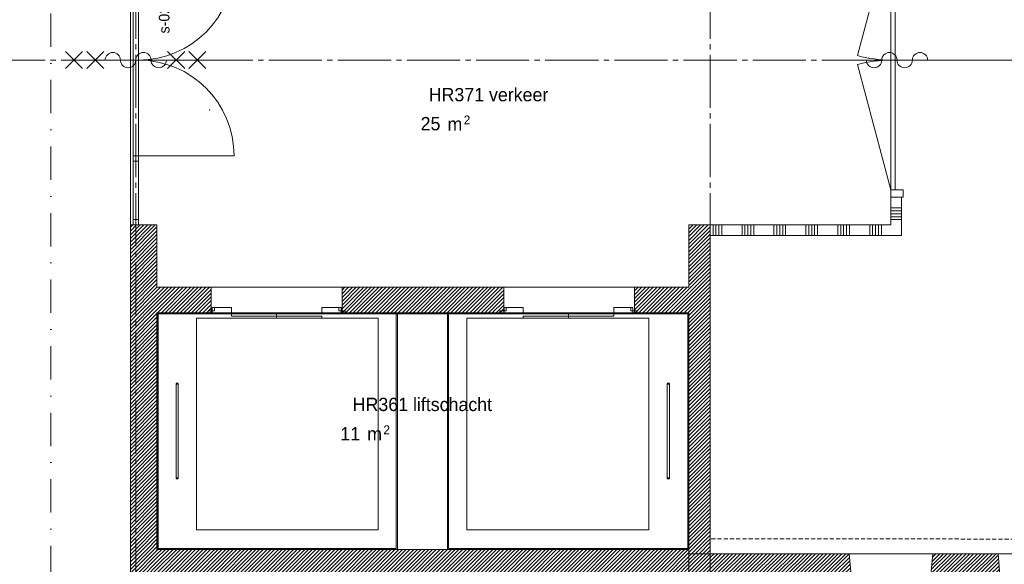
# Model space of a CAD drawing. Header units: millimetres. Extents: x -3350 to 1628655, y -3400 to 242269.
# Tile 14 of 73: x 6109 to 15366, y 22260 to 27380. Entities that reach past the tile are written whole.
import ezdxf
from ezdxf.enums import TextEntityAlignment as Align

# ---------------------------------------------------------------- set-up
doc = ezdxf.new("R2010")
doc.units = ezdxf.units.MM
doc.header["$MEASUREMENT"] = 0
for name, pattern in [('B0204', [650, 500, -50, 50, -50]), ('B0302', [625.500011, 313.000011, -156.25, 0, -156.25]), ('B0702', [58.685, 39.06, -19.625001])]:
    doc.linetypes.add(name, pattern=pattern)
for name, color, linetype in [('21 Buitenwanden', 7, 'Continuous'), ('21 Buitenwanden Doorsnede-arcering', 7, 'Continuous'), ('21 Buitenwanden Laagscheidingslijnen', 7, 'Continuous'), ('21 Buitenwanden Ramen', 7, 'Continuous'), ('22 C Binnenwanden', 7, 'Continuous'), ('22 C Binnenwanden Deuren', 7, 'Continuous'), ('22 C Binnenwanden Doorsnede-arcering', 7, 'Continuous'), ('22 NC Binnenwanden', 7, 'Continuous'), ('22 NC Binnenwanden Deuren', 7, 'Continuous'), ('22 NC Binnenwanden Doorsnede-arcering', 7, 'Continuous'), ('23 Vloeren', 7, 'Continuous'), ('66 Transportvoorzieningen', 7, 'Continuous'), ('67 Radiatoren - lijn', 7, 'Continuous'), ('_ Nieuw Fase 1', 7, 'Continuous'), ('_ Nieuw Fase 1 Deuren', 7, 'Continuous'), ('_ Nieuw Fase 1 Deurlabels', 7, 'Continuous'), ('A Lijn doorsnede', 7, 'Continuous'), ('A Stramien', 7, 'Continuous'), ('Z Brandscheiding', 7, 'Continuous'), ('Z Ruimtebenaming fase 1', 7, 'Continuous'), ('Z Ruimtebenaming fase 1 Zone omranding', 7, 'Continuous'), ('Z Ruimtebenaming fase 1 Zone tekst', 7, 'Continuous')]:
    doc.layers.add(name, color=color, linetype=linetype)
doc.styles.add('GENERATED_STYLE_1', font='txt')
doc.linetypes.add('_ 60', pattern='A,0,[2,19061B UOn1 013c Plattegrond derde verdieping1.Shx,S=3.968254,R=0,X=0,Y=1.11022e-16],-550,0', length=550)
pattern_1 = [(45, (0, 0), (-91.9239, 91.9239), []), (45, (-45.96, 45.96), (-91.9239, 91.9239), [97.5, -32.5, 0, -32.5])]
pattern_2 = [(45, (0, 0), (-26.516504, 26.516504), []), (135, (0, 0), (26.516504, 26.516504), [])]
pattern_3 = [(45, (0, 0), (-17.67767, 17.67767), [])]

# ---------------------------------------------------------------- blocks, each defined once
blk = doc.blocks.new('liftschacht_HR361_3_1', base_point=(9894.7, 23718.1))
at = {"layer": 'Z Ruimtebenaming fase 1 Zone tekst', "color": 2, "lineweight": 0}
blk.add_attdef('ROOM_NUMBER', text='', height=125, dxfattribs=at).set_placement((9894.7, 23825.5), align=Align.TOP_CENTER)
for tag, height, p in [('DUMMY_941', 125, (10665.6, 23854.9)), ('DUMMY_942', 125, (9123.7, 23594.4)), ('DUMMY_943', 125, (9123.7, 23550)), ('DUMMY_944', 125, (9329.8, 23549)), ('DUMMY_945', 83.3, (9528.6, 23566.7))]:
    blk.add_attdef(tag, text='', height=height, dxfattribs=at).set_placement(p, align=Align.TOP_LEFT)
blk = doc.blocks.new('Lift 22')
at = {"layer": '66 Transportvoorzieningen', "color": 1, "linetype": 'Continuous', "lineweight": 0}
for p, q in [((2270.1, 2224), (0, 2224)), ((0, 2224), (0, 0)), ((2270.1, 0), (2270.1, 2224)), ((10, 2214), (2260.1, 2214)), ((10, 10), (10, 2214)), ((2260.1, 2214), (2260.1, 10)), ((0, 0), (526.8, 0)), ((526.8, 10), (10, 10)), ((526.8, 0), (526.8, 10)), ((1131.8, 30), (706.8, 30)), ((706.8, 30), (706.8, 10)), ((706.8, 10), (1131.8, 10)), ((1556.8, 50), (1131.8, 50)), ((1131.8, 50), (1131.8, 30)), ((1131.8, 10), (1131.8, 30)), ((1131.8, 30), (1556.8, 30)), ((1556.8, 30), (1556.8, 50)), ((2260.1, 10), (1736.8, 10)), ((1736.8, 10), (1736.8, 0)), ((1736.8, 0), (2270.1, 0))]:
    blk.add_line(p, q, dxfattribs=at)
at = {"layer": '66 Transportvoorzieningen', "color": 9, "linetype": 'Continuous', "lineweight": 0}
for p, q in [((203.4, 1562), (183.4, 1562)), ((183.4, 665.3), (183.4, 1558.7)), ((203.4, 1552), (183.4, 1552)), ((193.4, 1562), (193.4, 1555.3)), ((203.4, 665.3), (203.4, 1558.7)), ((203.4, 672), (183.4, 672)), ((203.4, 662), (183.4, 662)), ((193.4, 662), (193.4, 668.7))]:
    blk.add_line(p, q, dxfattribs=at)
at = {"layer": '66 Transportvoorzieningen', "color": 9, "linetype": 'Continuous', "lineweight": 0, "flags": 128}
blk.add_lwpolyline([(376.8, 50), (2086.8, 50), (2086.8, 2039), (376.8, 2039)], close=True, dxfattribs=at)
at = {"layer": '66 Transportvoorzieningen', "color": 1, "linetype": 'Continuous', "lineweight": 0, "flags": 128}
for points in [[(526.8, -50), (526.8, 0), (486.8, 0), (486.8, -20), (546.8, -20), (546.8, -50)], [(526.8, 10), (526.8, -50), (706.8, -50), (706.8, 10)], [(1736.8, 10), (1556.8, 10), (1556.8, -50), (1736.8, -50)], [(1736.8, -50), (1736.8, 0), (1776.8, 0), (1776.8, -20), (1716.8, -20), (1716.8, -50)]]:
    blk.add_lwpolyline(points, close=True, dxfattribs=at)
blk = doc.blocks.new('Lift 22_2')
at = {"layer": '66 Transportvoorzieningen', "color": 1, "linetype": 'Continuous', "lineweight": 0}
for p, q in [((2260.1, 2224), (0, 2224)), ((0, 2224), (0, 0)), ((2260.1, 0), (2260.1, 2224)), ((10, 2214), (2250.1, 2214)), ((10, 10), (10, 2214)), ((2250.1, 2214), (2250.1, 10)), ((0, 0), (520.1, 0)), ((520.1, 10), (10, 10)), ((520.1, 0), (520.1, 10)), ((1125.1, 30), (700.1, 30)), ((700.1, 30), (700.1, 10)), ((700.1, 10), (1125.1, 10)), ((1550.1, 50), (1125.1, 50)), ((1125.1, 50), (1125.1, 30)), ((1125.1, 10), (1125.1, 30)), ((1125.1, 30), (1550.1, 30)), ((1550.1, 30), (1550.1, 50)), ((2250.1, 10), (1730.1, 10)), ((1730.1, 10), (1730.1, 0)), ((1730.1, 0), (2260.1, 0))]:
    blk.add_line(p, q, dxfattribs=at)
at = {"layer": '66 Transportvoorzieningen', "color": 9, "linetype": 'Continuous', "lineweight": 0}
for p, q in [((200, 1562), (180, 1562)), ((180, 665.3), (180, 1558.7)), ((200, 1552), (180, 1552)), ((190, 1562), (190, 1555.3)), ((200, 665.3), (200, 1558.7)), ((200, 672), (180, 672)), ((200, 662), (180, 662)), ((190, 662), (190, 668.7))]:
    blk.add_line(p, q, dxfattribs=at)
at = {"layer": '66 Transportvoorzieningen', "color": 9, "linetype": 'Continuous', "lineweight": 0, "flags": 128}
blk.add_lwpolyline([(370.1, 50), (2080.1, 50), (2080.1, 2039), (370.1, 2039)], close=True, dxfattribs=at)
at = {"layer": '66 Transportvoorzieningen', "color": 1, "linetype": 'Continuous', "lineweight": 0, "flags": 128}
for points in [[(520.1, -50), (520.1, 0), (480.1, 0), (480.1, -20), (540.1, -20), (540.1, -50)], [(520.1, 10), (520.1, -50), (700.1, -50), (700.1, 10)], [(1730.1, 10), (1550.1, 10), (1550.1, -50), (1730.1, -50)], [(1730.1, -50), (1730.1, 0), (1770.1, 0), (1770.1, -20), (1710.1, -20), (1710.1, -50)]]:
    blk.add_lwpolyline(points, close=True, dxfattribs=at)
blk = doc.blocks.new('verkeer_HR371_13_1', base_point=(10516.6, 26630.1))
at = {"layer": 'Z Ruimtebenaming fase 1 Zone tekst', "color": 2, "lineweight": 0}
for tag, height, p in [('DUMMY_941', 125, (11154.8, 26766.8)), ('DUMMY_942', 125, (9878.5, 26506.4)), ('DUMMY_945', 83.3, (10283.3, 26478.7)), ('DUMMY_943', 125, (9878.5, 26464.9)), ('DUMMY_944', 125, (10084.5, 26461))]:
    blk.add_attdef(tag, text='', height=height, dxfattribs=at).set_placement(p, align=Align.TOP_LEFT)
blk.add_attdef('ROOM_NUMBER', text='', height=125, dxfattribs=at).set_placement((10516.6, 26737.5), align=Align.TOP_CENTER)
blk = doc.blocks.new('Slab_5_1', base_point=(200, 32200))
at = {"layer": '23 Vloeren', "color": 1, "linetype": 'Continuous', "lineweight": 0, "flags": 128}
for points in [[(200, 32200), (200, 7400), (4520, 7400), (4520, 8150), (8080, 8150), (8080, 7400), (12400, 7400), (12400, 22360), (21800, 22360), (21800, 20900), (46600, 20900), (46600, 25220), (45850, 25220), (45850, 28780), (46600, 28780), (46600, 33100), (21800, 33100), (21800, 31640), (12400, 31640), (12400, 28550), (8780, 28550), (8780, 30202.3), (7150, 30202.3), (7150, 32200)], [(7399.7, 24614), (12400, 24614), (12400, 22400), (7399.7, 22400)]]:
    blk.add_lwpolyline(points, close=True, dxfattribs=at)
blk = doc.blocks.new('R1 23')
at = {"layer": '21 Buitenwanden Ramen', "color": 9, "linetype": 'Continuous', "lineweight": 0}
for p, q in [((-375, 100), (375, 100)), ((-375, 70), (-375, 0)), ((375, 70), (375, 0)), ((-392.5, -260), (392.5, -260))]:
    blk.add_line(p, q, dxfattribs=at)
at = {"layer": '21 Buitenwanden Ramen', "color": 2, "linetype": 'Continuous', "lineweight": 0}
for p, q in [((-375, 100), (-375, 70)), ((375, 100), (375, 70))]:
    blk.add_line(p, q, dxfattribs=at)
at = {"layer": '21 Buitenwanden Ramen', "color": 1, "linetype": 'Continuous', "lineweight": 0}
for p, q in [((-375, 0), (-315, 0)), ((-375, 0), (-375, -60)), ((-375, 0), (-375, -60)), ((-315, 0), (-315, -60)), ((-315, 0), (315, 0)), ((315, -60), (315, 0)), ((315, 0), (375, 0)), ((375, 0), (375, -60)), ((375, 0), (375, -60)), ((-375, -60), (-392.5, -260)), ((-315, -60), (-375, -60)), ((-315, -30), (315, -30)), ((315, -60), (-315, -60)), ((375, -60), (315, -60)), ((375, -60), (392.5, -260))]:
    blk.add_line(p, q, dxfattribs=at)
blk = doc.blocks.new('R1 23_2')
at = {"layer": '21 Buitenwanden Ramen', "color": 9, "linetype": 'Continuous', "lineweight": 0}
for p, q in [((-375, 100), (375, 100)), ((-375, 70), (-375, 0)), ((375, 70), (375, 0)), ((-392.5, -260), (392.5, -260))]:
    blk.add_line(p, q, dxfattribs=at)
at = {"layer": '21 Buitenwanden Ramen', "color": 2, "linetype": 'Continuous', "lineweight": 0}
for p, q in [((-375, 100), (-375, 70)), ((375, 100), (375, 70))]:
    blk.add_line(p, q, dxfattribs=at)
at = {"layer": '21 Buitenwanden Ramen', "color": 1, "linetype": 'Continuous', "lineweight": 0}
for p, q in [((-375, 0), (-315, 0)), ((-375, 0), (-375, -60)), ((-375, 0), (-375, -60)), ((-315, 0), (-315, -50)), ((-315, 0), (-255, 0)), ((-315, -50), (-315, 0)), ((-255, 0), (255, 0)), ((-255, 0), (-255, -50)), ((-255, 0), (255, 0)), ((255, -50), (255, 0)), ((255, 0), (315, 0)), ((315, -50), (315, 0)), ((315, 0), (375, 0)), ((315, 0), (315, -50)), ((375, 0), (375, -60)), ((375, 0), (375, -60)), ((-375, -60), (-392.5, -260)), ((-315, -60), (-375, -60)), ((-315, -50), (-315, -60)), ((-255, -50), (-315, -50)), ((315, -60), (-315, -60)), ((-255, -25), (255, -25)), ((255, -50), (-255, -50)), ((315, -50), (255, -50)), ((315, -60), (315, -50)), ((375, -60), (315, -60)), ((375, -60), (392.5, -260))]:
    blk.add_line(p, q, dxfattribs=at)
blk = doc.blocks.new('Wall_35_1', base_point=(12600, 22160))
at = {"layer": '21 Buitenwanden Doorsnede-arcering', "linetype": 'Continuous', "lineweight": 0, "true_color": 0x000000}
h = blk.add_hatch(dxfattribs=at)
h.set_pattern_fill('220_Gewapend_beton___pre_2B', color=18, style=0, pattern_type=2)
h.set_pattern_definition(pattern_3)
h.paths.add_polyline_path([(12400, 22160), (12600, 22160), (12400, 22360)])
h = blk.add_hatch(dxfattribs=at)
h.set_pattern_fill('220_Gewapend_beton___pre_2B', color=18, style=0, pattern_type=2)
h.set_pattern_definition(pattern_3)
h.paths.add_polyline_path([(12400, 22360), (12600, 22160), (12600, 22360)])
h = blk.add_hatch(dxfattribs=at)
h.set_pattern_fill('220_Gewapend_beton___pre_2B', color=18, style=0, pattern_type=2)
h.set_pattern_definition(pattern_3)
h.paths.add_polyline_path([(13907.5, 22360), (12600, 22360), (12600, 22160), (13925, 22160)])
h = blk.add_hatch(dxfattribs=at)
h.set_pattern_fill('220_Gewapend_beton___pre_2B', color=18, style=0, pattern_type=2)
h.set_pattern_definition(pattern_3)
h.paths.add_polyline_path([(14692.5, 22360), (14675, 22160), (15325, 22160), (15307.5, 22360)])
h = blk.add_hatch(dxfattribs=at)
h.set_pattern_fill('220_Gewapend_beton___pre_2B', color=18, style=0, pattern_type=2)
h.set_pattern_definition(pattern_3)
h.paths.add_polyline_path([(16092.5, 22360), (16075, 22160), (16725, 22160), (16707.5, 22360)])
h = blk.add_hatch(dxfattribs=at)
h.set_pattern_fill('220_Gewapend_beton___pre_2B', color=18, style=0, pattern_type=2)
h.set_pattern_definition(pattern_3)
h.paths.add_polyline_path([(17492.5, 22360), (17475, 22160), (18125, 22160), (18107.5, 22360)])
h = blk.add_hatch(dxfattribs=at)
h.set_pattern_fill('220_Gewapend_beton___pre_2B', color=18, style=0, pattern_type=2)
h.set_pattern_definition(pattern_3)
h.paths.add_polyline_path([(18892.5, 22360), (18875, 22160), (19525, 22160), (19507.5, 22360)])
h = blk.add_hatch(dxfattribs=at)
h.set_pattern_fill('220_Gewapend_beton___pre_2B', color=18, style=0, pattern_type=2)
h.set_pattern_definition(pattern_3)
h.paths.add_polyline_path([(20292.5, 22360), (20275, 22160), (21600, 22160), (21600, 22360)])
h = blk.add_hatch(dxfattribs=at)
h.set_pattern_fill('415_Isolatie_ruit_0001', color=18, style=0, pattern_type=2)
h.set_pattern_definition(pattern_2)
h.paths.add_polyline_path([(12600, 22100), (12660, 22100), (12600, 22160)])
h = blk.add_hatch(dxfattribs=at)
h.set_pattern_fill('415_Isolatie_ruit_0001', color=18, style=0, pattern_type=2)
h.set_pattern_definition(pattern_2)
h.paths.add_polyline_path([(12600, 22160), (12660, 22100), (12660, 22160)])
h = blk.add_hatch(dxfattribs=at)
h.set_pattern_fill('415_Isolatie_ruit_0001', color=18, style=0, pattern_type=2)
h.set_pattern_definition(pattern_2)
h.paths.add_polyline_path([(12660, 22160), (12660, 22100), (13925, 22100), (13925, 22160)])
h = blk.add_hatch(dxfattribs=at)
h.set_pattern_fill('415_Isolatie_ruit_0001', color=18, style=0, pattern_type=2)
h.set_pattern_definition(pattern_2)
h.paths.add_polyline_path([(14675, 22100), (15325, 22100), (15325, 22160), (14675, 22160)])
h = blk.add_hatch(dxfattribs=at)
h.set_pattern_fill('415_Isolatie_ruit_0001', color=18, style=0, pattern_type=2)
h.set_pattern_definition(pattern_2)
h.paths.add_polyline_path([(16725, 22160), (16075, 22160), (16075, 22100), (16725, 22100)])
h = blk.add_hatch(dxfattribs=at)
h.set_pattern_fill('415_Isolatie_ruit_0001', color=18, style=0, pattern_type=2)
h.set_pattern_definition(pattern_2)
h.paths.add_polyline_path([(17475, 22100), (18125, 22100), (18125, 22160), (17475, 22160)])
h = blk.add_hatch(dxfattribs=at)
h.set_pattern_fill('415_Isolatie_ruit_0001', color=18, style=0, pattern_type=2)
h.set_pattern_definition(pattern_2)
h.paths.add_polyline_path([(19525, 22160), (18875, 22160), (18875, 22100), (19525, 22100)])
h = blk.add_hatch(dxfattribs=at)
h.set_pattern_fill('415_Isolatie_ruit_0001', color=18, style=0, pattern_type=2)
h.set_pattern_definition(pattern_2)
h.paths.add_polyline_path([(21600, 22160), (20275, 22160), (20275, 22100), (21600, 22100)])
h = blk.add_hatch(dxfattribs=at)
h.set_pattern_fill('160_Natuursteen_0001', color=18, style=0, pattern_type=2)
h.set_pattern_definition(pattern_1)
h.paths.add_polyline_path([(12730, 22000), (12760, 22000), (12730, 22030)])
h = blk.add_hatch(dxfattribs=at)
h.set_pattern_fill('160_Natuursteen_0001', color=18, style=0, pattern_type=2)
h.set_pattern_definition(pattern_1)
h.paths.add_polyline_path([(12730, 22030), (12760, 22000), (12760, 22030)])
h = blk.add_hatch(dxfattribs=at)
h.set_pattern_fill('160_Natuursteen_0001', color=18, style=0, pattern_type=2)
h.set_pattern_definition(pattern_1)
h.paths.add_polyline_path([(12760, 22000), (13925, 22000), (13925, 22030), (12760, 22030)])
h = blk.add_hatch(dxfattribs=at)
h.set_pattern_fill('160_Natuursteen_0001', color=18, style=0, pattern_type=2)
h.set_pattern_definition(pattern_1)
h.paths.add_polyline_path([(14675, 22000), (15325, 22000), (15325, 22030), (14675, 22030)])
h = blk.add_hatch(dxfattribs=at)
h.set_pattern_fill('160_Natuursteen_0001', color=18, style=0, pattern_type=2)
h.set_pattern_definition(pattern_1)
h.paths.add_polyline_path([(16075, 22000), (16725, 22000), (16725, 22030), (16075, 22030)])
h = blk.add_hatch(dxfattribs=at)
h.set_pattern_fill('160_Natuursteen_0001', color=18, style=0, pattern_type=2)
h.set_pattern_definition(pattern_1)
h.paths.add_polyline_path([(17475, 22000), (18125, 22000), (18125, 22030), (17475, 22030)])
h = blk.add_hatch(dxfattribs=at)
h.set_pattern_fill('160_Natuursteen_0001', color=18, style=0, pattern_type=2)
h.set_pattern_definition(pattern_1)
h.paths.add_polyline_path([(18875, 22000), (19525, 22000), (19525, 22030), (18875, 22030)])
h = blk.add_hatch(dxfattribs=at)
h.set_pattern_fill('160_Natuursteen_0001', color=18, style=0, pattern_type=2)
h.set_pattern_definition(pattern_1)
h.paths.add_polyline_path([(20275, 22000), (21600, 22000), (21600, 22030), (20275, 22030)])
at = {"layer": '21 Buitenwanden', "color": 1, "linetype": 'Continuous', "lineweight": 0}
for p, q in [((13925, 22160), (13907.5, 22360)), ((14675, 22160), (14692.5, 22360)), ((15325, 22160), (15307.5, 22360)), ((16075, 22160), (16092.5, 22360)), ((16725, 22160), (16707.5, 22360)), ((17475, 22160), (17492.5, 22360)), ((18125, 22160), (18107.5, 22360)), ((18875, 22160), (18892.5, 22360)), ((19525, 22160), (19507.5, 22360)), ((20275, 22160), (20292.5, 22360)), ((13925, 22100), (13925, 22160)), ((14675, 22100), (14675, 22160)), ((15325, 22100), (15325, 22160)), ((16075, 22100), (16075, 22160)), ((16725, 22100), (16725, 22160)), ((17475, 22100), (17475, 22160)), ((18125, 22100), (18125, 22160)), ((18875, 22100), (18875, 22160)), ((19525, 22100), (19525, 22160)), ((20275, 22100), (20275, 22160))]:
    blk.add_line(p, q, dxfattribs=at)
at = {"layer": '21 Buitenwanden', "color": 9, "linetype": 'Continuous', "lineweight": 0}
for p, q in [((13925, 22030), (13925, 22100)), ((14675, 22030), (14675, 22100)), ((15325, 22030), (15325, 22100)), ((16075, 22030), (16075, 22100)), ((16725, 22030), (16725, 22100)), ((17475, 22030), (17475, 22100)), ((18125, 22030), (18125, 22100)), ((18875, 22030), (18875, 22100)), ((19525, 22030), (19525, 22100)), ((20275, 22030), (20275, 22100))]:
    blk.add_line(p, q, dxfattribs=at)
at = {"layer": '21 Buitenwanden', "color": 2, "linetype": 'Continuous', "lineweight": 0}
for p, q in [((13925, 22000), (13925, 22030)), ((14675, 22000), (14675, 22030)), ((15325, 22000), (15325, 22030)), ((16075, 22000), (16075, 22030)), ((16725, 22000), (16725, 22030)), ((17475, 22000), (17475, 22030)), ((18125, 22000), (18125, 22030)), ((18875, 22000), (18875, 22030)), ((19525, 22000), (19525, 22030)), ((20275, 22000), (20275, 22030))]:
    blk.add_line(p, q, dxfattribs=at)
at = {"layer": '21 Buitenwanden', "color": 1, "linetype": 'Continuous', "lineweight": 0, "flags": 128}
for points in [[(13907.5, 22360), (12400, 22360)], [(15307.5, 22360), (14692.5, 22360)], [(16707.5, 22360), (16092.5, 22360)], [(18107.5, 22360), (17492.5, 22360)], [(19507.5, 22360), (18892.5, 22360)], [(21600, 22360), (20292.5, 22360)], [(21600, 22100), (21600, 22160)]]:
    blk.add_lwpolyline(points, dxfattribs=at)
at = {"layer": '21 Buitenwanden', "color": 9, "linetype": 'Continuous', "lineweight": 0, "flags": 128}
blk.add_lwpolyline([(21600, 22030), (21600, 22100)], dxfattribs=at)
at = {"layer": '21 Buitenwanden', "color": 2, "linetype": 'Continuous', "lineweight": 0, "flags": 128}
for points in [[(12760, 22000), (13925, 22000)], [(14675, 22000), (15325, 22000)], [(16075, 22000), (16725, 22000)], [(17475, 22000), (18125, 22000)], [(18875, 22000), (19525, 22000)], [(20275, 22000), (21600, 22000)], [(21600, 22000), (21600, 22030)]]:
    blk.add_lwpolyline(points, dxfattribs=at)
at = {"layer": '21 Buitenwanden Laagscheidingslijnen', "color": 1, "linetype": 'Continuous', "lineweight": 0}
for p, q in [((12600, 22160), (12600, 22100)), ((12600, 22160), (13925, 22160)), ((14675, 22160), (15325, 22160)), ((16075, 22160), (16725, 22160)), ((17475, 22160), (18125, 22160)), ((18875, 22160), (19525, 22160)), ((20275, 22160), (21600, 22160)), ((12660, 22100), (12660, 22030)), ((12660, 22100), (13925, 22100)), ((14675, 22100), (15325, 22100)), ((16075, 22100), (16725, 22100)), ((17475, 22100), (18125, 22100)), ((18875, 22100), (19525, 22100)), ((20275, 22100), (21600, 22100))]:
    blk.add_line(p, q, dxfattribs=at)
at = {"layer": '21 Buitenwanden Laagscheidingslijnen', "color": 2, "linetype": 'Continuous', "lineweight": 0}
for p, q in [((12730, 22030), (12730, 22000)), ((12730, 22030), (13925, 22030)), ((14675, 22030), (15325, 22030)), ((16075, 22030), (16725, 22030)), ((17475, 22030), (18125, 22030)), ((18875, 22030), (19525, 22030)), ((20275, 22030), (21600, 22030))]:
    blk.add_line(p, q, dxfattribs=at)
at = {"layer": '21 Buitenwanden Ramen', "color": 1, "linetype": 'Continuous', "lineweight": 0, "xscale": -1, "zscale": 1000, "rotation": 180}
for name, p in [('R1 23', (14300, 22100)), ('R1 23_2', (15700, 22100)), ('R1 23', (17100, 22100)), ('R1 23_2', (18500, 22100)), ('R1 23', (19900, 22100))]:
    blk.add_blockref(name, p, dxfattribs=at)
blk = doc.blocks.new('Wall_42_1', base_point=(7399.7, 22150))
at = {"layer": '22 C Binnenwanden Doorsnede-arcering', "linetype": 'Continuous', "lineweight": 0, "true_color": 0x000000}
h = blk.add_hatch(dxfattribs=at)
h.set_pattern_fill('220_Gewapend_beton___pre_2B', color=18, style=0, pattern_type=2)
h.set_pattern_definition(pattern_3)
h.paths.add_polyline_path([(7399.7, 22400), (7399.7, 25450), (7149.7, 25450), (7149.7, 22400)])
h = blk.add_hatch(dxfattribs=at)
h.set_pattern_fill('220_Gewapend_beton___pre_2B', color=18, style=0, pattern_type=2)
h.set_pattern_definition(pattern_3)
h.paths.add_polyline_path([(7399.7, 22400), (7149.7, 22150), (7399.7, 22150)])
h = blk.add_hatch(dxfattribs=at)
h.set_pattern_fill('220_Gewapend_beton___pre_2B', color=18, style=0, pattern_type=2)
h.set_pattern_definition(pattern_3)
h.paths.add_polyline_path([(7149.7, 22400), (7149.7, 22150), (7399.7, 22400)])
at = {"layer": '22 C Binnenwanden', "color": 1, "linetype": 'Continuous', "lineweight": 0, "flags": 128}
for points in [[(7149.7, 25450), (7399.7, 25450)], [(7149.7, 25450), (7149.7, 22150)], [(7399.7, 24864), (7399.7, 25450)], [(7399.7, 22400), (7399.7, 24614)], [(7149.7, 22150), (7399.7, 22150)]]:
    blk.add_lwpolyline(points, dxfattribs=at)
blk = doc.blocks.new('Wall_43_1', base_point=(7399.7, 22150))
at = {"layer": '22 C Binnenwanden Doorsnede-arcering', "linetype": 'Continuous', "lineweight": 0, "true_color": 0x000000}
h = blk.add_hatch(dxfattribs=at)
h.set_pattern_fill('220_Gewapend_beton___pre_2B', color=18, style=0, pattern_type=2)
h.set_pattern_definition(pattern_3)
h.paths.add_polyline_path([(7399.7, 22150), (12400, 22150), (12400, 22400), (7399.7, 22400)])
at = {"layer": '22 C Binnenwanden', "color": 1, "linetype": 'Continuous', "lineweight": 0, "flags": 128}
for points in [[(12400, 22400), (7399.7, 22400)], [(7399.7, 22150), (12400, 22150)]]:
    blk.add_lwpolyline(points, dxfattribs=at)
blk = doc.blocks.new('D rechthoekige opening 23')
at = {"layer": '22 C Binnenwanden Deuren', "color": 1, "linetype": 'Continuous', "lineweight": 0}
for p, q in [((-615, 250), (-647, 250)), ((-615, 250), (-647, 250)), ((-615, 0), (-615, 250)), ((-615, 0), (-615, 250)), ((615, 0), (615, 250)), ((615, 0), (615, 250)), ((615, 250), (647, 250)), ((615, 250), (647, 250))]:
    blk.add_line(p, q, dxfattribs=at)
blk = doc.blocks.new('Wall_44_1', base_point=(12550, 24864))
at = {"layer": '22 C Binnenwanden Doorsnede-arcering', "linetype": 'Continuous', "lineweight": 0, "true_color": 0x000000}
h = blk.add_hatch(dxfattribs=at)
h.set_pattern_fill('220_Gewapend_beton___pre_2B', color=18, style=0, pattern_type=2)
h.set_pattern_definition(pattern_3)
h.paths.add_polyline_path([(7399.7, 24864), (7399.7, 24614), (7909.7, 24614), (7909.7, 24864)])
h = blk.add_hatch(dxfattribs=at)
h.set_pattern_fill('220_Gewapend_beton___pre_2B', color=18, style=0, pattern_type=2)
h.set_pattern_definition(pattern_3)
h.paths.add_polyline_path([(9139.7, 24864), (9139.7, 24614), (10660, 24614), (10660, 24864)])
h = blk.add_hatch(dxfattribs=at)
h.set_pattern_fill('220_Gewapend_beton___pre_2B', color=18, style=0, pattern_type=2)
h.set_pattern_definition(pattern_3)
h.paths.add_polyline_path([(11890, 24614), (12400, 24614), (12400, 24864), (11890, 24864)])
at = {"layer": '22 C Binnenwanden', "color": 1, "linetype": 'Continuous', "lineweight": 0}
for p, q in [((7909.7, 24864), (7877.7, 24864)), ((7909.7, 24614), (7909.7, 24864)), ((9139.7, 24864), (9171.7, 24864)), ((9139.7, 24614), (9139.7, 24864)), ((10660, 24864), (10628, 24864)), ((10660, 24614), (10660, 24864)), ((11890, 24864), (11922, 24864)), ((11890, 24614), (11890, 24864))]:
    blk.add_line(p, q, dxfattribs=at)
at = {"layer": '22 C Binnenwanden', "color": 1, "linetype": 'Continuous', "lineweight": 0, "flags": 128}
for points in [[(7909.7, 24864), (7399.7, 24864)], [(10660, 24864), (9139.7, 24864)], [(12400, 24864), (11890, 24864)], [(7399.7, 24614), (7909.7, 24614)], [(9139.7, 24614), (10660, 24614)], [(11890, 24614), (12400, 24614)]]:
    blk.add_lwpolyline(points, dxfattribs=at)
at = {"layer": '22 C Binnenwanden Deuren', "color": 1, "linetype": 'Continuous', "lineweight": 0, "zscale": 1000}
blk.add_blockref('D rechthoekige opening 23', (8524.7, 24614), dxfattribs=at)
at = {"layer": '22 C Binnenwanden Deuren', "color": 1, "linetype": 'Continuous', "lineweight": 0, "xscale": -1, "zscale": 1000}
blk.add_blockref('D rechthoekige opening 23', (11275, 24614), dxfattribs=at)
blk = doc.blocks.new('Wall_60_1', base_point=(12550, 22360))
at = {"layer": '22 C Binnenwanden Doorsnede-arcering', "linetype": 'Continuous', "lineweight": 0, "true_color": 0x000000}
h = blk.add_hatch(dxfattribs=at)
h.set_pattern_fill('220_Gewapend_beton___pre_2B', color=18, style=0, pattern_type=2)
h.set_pattern_definition(pattern_3)
h.paths.add_polyline_path([(12600, 22360), (12600, 25450), (12400, 25450), (12400, 22360)])
at = {"layer": '22 C Binnenwanden', "color": 1, "linetype": 'Continuous', "lineweight": 0, "flags": 128}
for points in [[(12600, 25450), (12400, 25450)], [(12400, 25450), (12400, 24864)], [(12600, 22360), (12600, 25450)], [(12400, 24614), (12400, 22360)], [(12400, 22360), (12600, 22360)]]:
    blk.add_lwpolyline(points, dxfattribs=at)
blk = doc.blocks.new('*X341')
at = {"layer": '22 NC Binnenwanden Doorsnede-arcering', "color": 7, "linetype": 'Continuous', "lineweight": 0}
for p, q in [((12627.4, 25450), (12627.4, 25350)), ((12654.9, 25450), (12654.9, 25350)), ((12682.3, 25450), (12682.3, 25350)), ((12709.7, 25450), (12709.7, 25350)), ((12900, 25450), (12900, 25350)), ((12927.4, 25450), (12927.4, 25350)), ((12954.9, 25450), (12954.9, 25350)), ((12982.3, 25450), (12982.3, 25350)), ((13009.7, 25450), (13009.7, 25350)), ((13200, 25450), (13200, 25350)), ((13227.4, 25450), (13227.4, 25350)), ((13254.9, 25450), (13254.9, 25350)), ((13282.3, 25450), (13282.3, 25350)), ((13309.7, 25450), (13309.7, 25350)), ((13500, 25450), (13500, 25350)), ((13527.4, 25450), (13527.4, 25350)), ((13554.9, 25450), (13554.9, 25350)), ((13582.3, 25450), (13582.3, 25350)), ((13609.7, 25450), (13609.7, 25350)), ((13800, 25450), (13800, 25350)), ((13827.4, 25450), (13827.4, 25350)), ((13854.9, 25450), (13854.9, 25350)), ((13882.3, 25450), (13882.3, 25350)), ((13909.7, 25450), (13909.7, 25350)), ((14100, 25450), (14100, 25350)), ((14127.4, 25450), (14127.4, 25350)), ((14154.9, 25450), (14154.9, 25350)), ((14182.3, 25450), (14182.3, 25350)), ((14209.7, 25450), (14209.7, 25350))]:
    blk.add_line(p, q, dxfattribs=at)
blk = doc.blocks.new('Wall_128_1', base_point=(12600, 25400))
at = {"layer": '22 NC Binnenwanden', "color": 1, "linetype": 'Continuous', "lineweight": 0, "flags": 128}
for points in [[(14300, 25450), (12600, 25450)], [(12600, 25350), (12600, 25450)], [(14400, 25350), (14400, 25450)], [(12600, 25350), (14400, 25350)]]:
    blk.add_lwpolyline(points, dxfattribs=at)
at = {"layer": '22 NC Binnenwanden', "color": 1, "lineweight": 0}
blk.add_blockref('*X341', (0, 0), dxfattribs=at)
blk = doc.blocks.new('*X344')
at = {"layer": '22 NC Binnenwanden Doorsnede-arcering', "color": 7, "linetype": 'Continuous', "lineweight": 0}
for p, q in [((14300, 28609.7), (14359.7, 28609.7)), ((14300, 28582.3), (14332.3, 28582.3)), ((14300, 28554.9), (14304.9, 28554.9))]:
    blk.add_line(p, q, dxfattribs=at)
blk = doc.blocks.new('*X345')
at = {"layer": '22 NC Binnenwanden Doorsnede-arcering', "color": 7, "linetype": 'Continuous', "lineweight": 0}
for p, q in [((14300, 28527.4), (14400, 28527.4)), ((14300, 28500), (14400, 28500)), ((14300, 28309.7), (14400, 28309.7))]:
    blk.add_line(p, q, dxfattribs=at)
blk = doc.blocks.new('*X346')
at = {"layer": '22 NC Binnenwanden Doorsnede-arcering', "color": 7, "linetype": 'Continuous', "lineweight": 0}
for p, q in [((14300, 25609.7), (14400, 25609.7)), ((14300, 25582.3), (14400, 25582.3)), ((14300, 25554.9), (14400, 25554.9)), ((14300, 25527.4), (14400, 25527.4)), ((14300, 25500), (14400, 25500))]:
    blk.add_line(p, q, dxfattribs=at)
blk = doc.blocks.new('*X347')
at = {"layer": '22 NC Binnenwanden Doorsnede-arcering', "color": 7, "linetype": 'Continuous', "lineweight": 0}
for p, q in [((14359.7, 28609.7), (14400, 28609.7)), ((14304.9, 28554.9), (14400, 28554.9)), ((14332.3, 28582.3), (14400, 28582.3))]:
    blk.add_line(p, q, dxfattribs=at)
blk = doc.blocks.new('D2 23_3')
at = {"layer": '22 NC Binnenwanden Deuren', "color": 9, "linetype": 'Continuous', "lineweight": 0}
blk.add_line((0, -717), (0, 603), dxfattribs=at)
at = {"layer": '22 NC Binnenwanden Deuren', "color": 1, "linetype": 'Continuous', "lineweight": 0}
for p, q in [((-1220.5, 0), (-41.6, 315.9)), ((1220.5, 0), (41.6, 315.9)), ((-1220.5, 0), (-1287.5, 0)), ((-1287.5, 0), (-1287.5, -114)), ((-1287.5, 0), (-1287.5, -100)), ((-1287.5, 0), (-1287.5, -100)), ((-1220.5, -114), (-1220.5, 0)), ((0, 0), (-1220.5, 0)), ((-1220.5, 0), (-1220.5, -40)), ((0, 0), (1220.5, 0)), ((0, -40), (0, 0)), ((0, -40), (0, 0)), ((1287.5, 0), (1220.5, 0)), ((1220.5, 0), (1220.5, -114)), ((1220.5, 0), (1220.5, -40)), ((1287.5, -114), (1287.5, 0)), ((1287.5, 0), (1287.5, -100)), ((1287.5, 0), (1287.5, -100)), ((-1220.5, -40), (0, -40)), ((1220.5, -40), (0, -40)), ((-1287.5, -114), (-1220.5, -114)), ((1220.5, -114), (1287.5, -114))]:
    blk.add_line(p, q, dxfattribs=at)
for centre, start, end in [((-1220.5, 0), 0, 15), ((1220.5, 0), 165, 180)]:
    blk.add_arc(centre, 1220.5, start, end, dxfattribs=at)
at = {"layer": '22 NC Binnenwanden Deuren', "color": 9, "linetype": 'Continuous', "lineweight": 0}
for centre, start, end in [((0, 159), 270, 90), ((0, 15), 90, 270), ((0, -129), 270, 90), ((0, -273), 90, 270)]:
    blk.add_arc(centre, 72, start, end, dxfattribs=at)
blk = doc.blocks.new('Wall_129_1', base_point=(14350, 25400))
at = {"layer": '22 NC Binnenwanden', "color": 1, "linetype": 'Continuous', "lineweight": 0}
for p, q in [((14300, 28287.5), (14400, 28287.5)), ((14300, 25712.5), (14400, 25712.5))]:
    blk.add_line(p, q, dxfattribs=at)
at = {"layer": '22 NC Binnenwanden', "color": 1, "linetype": 'Continuous', "lineweight": 0, "flags": 128}
for points in [[(14400, 28650), (14300, 28650)], [(14400, 28287.5), (14400, 28650)], [(14300, 28550), (14300, 28287.5)], [(14300, 25712.5), (14300, 25450)], [(14400, 25450), (14400, 25712.5)]]:
    blk.add_lwpolyline(points, dxfattribs=at)
at = {"layer": '22 NC Binnenwanden', "color": 1, "lineweight": 0}
for name in ['*X344', '*X347', '*X345', '*X346']:
    blk.add_blockref(name, (0, 0), dxfattribs=at)
at = {"layer": '22 NC Binnenwanden Deuren', "color": 1, "linetype": 'Continuous', "lineweight": 0, "xscale": -1, "zscale": 1000, "rotation": 90}
blk.add_blockref('D2 23_3', (14300, 27000), dxfattribs=at)
blk = doc.blocks.new('D2 zl2 23')
at = {"layer": '_ Nieuw Fase 1 Deuren', "color": 1, "linetype": 'Continuous', "lineweight": 0}
for p, q in [((-900, 0), (-900, 900)), ((900, 0), (900, 900)), ((-1500, 0), (-1550, 0)), ((-1550, 0), (-1550, -50)), ((-1550, 0), (-1550, -50)), ((-1550, 0), (-1550, -50)), ((-1500, -50), (-1500, 0)), ((-1500, 0), (-950, 0)), ((-950, 0), (-1500, 0)), ((-900, 0), (-950, 0)), ((-950, 0), (-950, -50)), ((-900, -50), (-900, 0)), ((0, 0), (-900, 0)), ((-900, 0), (-900, -50)), ((0, 0), (900, 0)), ((0, -50), (0, 0)), ((0, -50), (0, 0)), ((950, 0), (900, 0)), ((900, 0), (900, -50)), ((900, 0), (900, -50)), ((950, -50), (950, 0)), ((1500, 0), (950, 0)), ((1500, 0), (950, 0)), ((1550, 0), (1500, 0)), ((1500, 0), (1500, -50)), ((1550, -50), (1550, 0)), ((1550, 0), (1550, -50)), ((1550, 0), (1550, -50)), ((-1550, -50), (-1500, -50)), ((-950, -50), (-900, -50)), ((-900, -50), (0, -50)), ((900, -50), (0, -50)), ((900, -50), (950, -50)), ((1500, -50), (1550, -50))]:
    blk.add_line(p, q, dxfattribs=at)
at = {"layer": '_ Nieuw Fase 1 Deuren', "color": 9, "linetype": 'Continuous', "lineweight": 0}
for p, q in [((-80, 475), (80, 635)), ((80, 475), (-80, 635)), ((0, -685), (0, 635)), ((-80, 275), (80, 435)), ((80, 275), (-80, 435)), ((-80, -325), (80, -485)), ((80, -325), (-80, -485)), ((-80, -525), (80, -685)), ((80, -525), (-80, -685))]:
    blk.add_line(p, q, dxfattribs=at)
at = {"layer": '_ Nieuw Fase 1 Deuren', "color": 1, "linetype": 'Continuous', "lineweight": 0, "flags": 128}
for points in [[(-950, -50), (-1500, -50), (-1500, 0), (-950, 0)], [(1500, 0), (950, 0), (950, -50), (1500, -50)]]:
    blk.add_lwpolyline(points, close=True, dxfattribs=at)
at = {"layer": '_ Nieuw Fase 1 Deuren', "color": 1, "linetype": 'Continuous', "lineweight": 0}
for centre, start, end in [((-900, 0), 0, 90), ((900, 0), 90, 180)]:
    blk.add_arc(centre, 900, start, end, dxfattribs=at)
at = {"layer": '_ Nieuw Fase 1 Deuren', "color": 9, "linetype": 'Continuous', "lineweight": 0}
for centre, start, end in [((0, 191), 270, 90), ((0, 47), 90, 270), ((0, -97), 270, 90), ((0, -241), 90, 270)]:
    blk.add_arc(centre, 72, start, end, dxfattribs=at)
blk = doc.blocks.new('Deur en raam marker 23 KM')
at = {"layer": '_ Nieuw Fase 1 Deurlabels', "color": 2, "lineweight": 0, "style": 'GENERATED_STYLE_1'}
blk.add_attdef('AC_WIDO_ID', text='', height=100, dxfattribs=at).set_placement((0, -172.9), align=Align.TOP_CENTER)
blk = doc.blocks.new('Wall_131_1', base_point=(7200, 25451.2))
at = {"layer": '_ Nieuw Fase 1', "color": 1, "linetype": 'Continuous', "lineweight": 0}
for p, q in [((7225, 28550), (7175, 28550)), ((7225, 25450), (7175, 25450))]:
    blk.add_line(p, q, dxfattribs=at)
at = {"layer": '_ Nieuw Fase 1 Deuren', "color": 1, "linetype": 'Continuous', "lineweight": 0, "zscale": 1000, "rotation": 270}
blk.add_blockref('D2 zl2 23', (7225, 27000), dxfattribs=at)
at = {"layer": '_ Nieuw Fase 1 Deurlabels', "color": 9, "linetype": 'Continuous', "lineweight": 0}
ref = blk.add_blockref('Deur en raam marker 23 KM', (7175, 27000), dxfattribs=dict(at, rotation=90))
ref.add_attrib('AC_WIDO_ID', 's-02', dxfattribs={"color": 2, "lineweight": 0, "height": 100, "rotation": 90, "style": 'GENERATED_STYLE_1'}).set_placement((7417.1, 27380), align=Align.TOP_CENTER)
blk = doc.blocks.new('Cutting Plane_2_1', base_point=(6400.8, -1176.3))
at = {"layer": 'A Lijn doorsnede', "color": 9, "linetype": 'B0302', "lineweight": 0}
blk.add_line((6400.8, -1026.3), (6400.8, 35170.6), dxfattribs=at)
blk = doc.blocks.new('Standard grid marker')
at = {"layer": 'A Stramien', "color": 9, "linetype": 'B0204', "lineweight": 0}
blk.add_line((3000, 0), (67800, 0), dxfattribs=at)
at = {"layer": 'A Stramien', "color": 2, "lineweight": 0}
for tag, p in [('AC_MarkerText_1_0', (-175, -4.6)), ('AC_MarkerText_1_1', (70975, -4.6))]:
    blk.add_attdef(tag, text='', height=175, dxfattribs=at).set_placement(p, align=Align.MIDDLE_CENTER)
blk = doc.blocks.new('Standard grid marker_2')
at = {"layer": 'A Stramien', "color": 9, "linetype": 'B0204', "lineweight": 0}
blk.add_line((3000, 0), (37200, 0), dxfattribs=at)
at = {"layer": 'A Stramien', "color": 2, "lineweight": 0}
for tag, p in [('AC_MarkerText_1_0', (-175, -4.6)), ('AC_MarkerText_1_1', (40375, -4.6))]:
    blk.add_attdef(tag, text='', height=175, rotation=90, dxfattribs=at).set_placement(p, align=Align.MIDDLE_CENTER)

msp = doc.modelspace()

# ---------------------------------------------------------------- linework, layer by layer
at = {"layer": '67 Radiatoren - lijn', "color": 9, "linetype": 'B0702', "lineweight": 0}
msp.add_lwpolyline([(12610, 22500.7), (21550, 22490)], dxfattribs=at)
at = {"layer": 'Z Brandscheiding', "color": 1, "linetype": '_ 60', "lineweight": 0}
for p, q in [((7149.7, 25450), (7149.7, 22150)), ((12600, 22400), (12600, 25350)), ((12600, 25350), (14400, 25350))]:
    msp.add_line(p, q, dxfattribs=at)
at = {"layer": 'Z Ruimtebenaming fase 1 Zone omranding', "color": 7, "linetype": 'Continuous', "lineweight": 0, "flags": 128}
for points in [[(3750, 28850), (5450, 28850), (5450, 21580), (5450, 18980), (5450, 10800), (5400, 10800), (5400, 8150), (5450, 8150), (5450, 7904), (7149.7, 7904), (7150, 8150), (7250, 8150), (7250, 10800), (7150, 10800), (7149.7, 19010), (9219.7, 19010), (9219.7, 21580), (7149.7, 21580), (7149.7, 32200), (5450, 32200), (3750, 32200)], [(7225, 25451.2), (7399.7, 25451.2), (7399.7, 24864), (12400, 24864), (12400, 25450), (14300, 25450), (14300, 28550), (7399.7, 28550), (7225, 28550)], [(7400, 22400), (12400, 22400), (12400, 24624), (7400, 24624)]]:
    msp.add_lwpolyline(points, close=True, dxfattribs=at)

# ---------------------------------------------------------------- block references
at = {"layer": '21 Buitenwanden', "color": 1, "lineweight": 0}
msp.add_blockref('Wall_35_1', (12600, 22160), dxfattribs=at)
at = {"layer": '22 C Binnenwanden', "color": 1, "lineweight": 0}
for name, p in [('Wall_42_1', (7399.7, 22150)), ('Wall_60_1', (12550, 22360)), ('Wall_44_1', (12550, 24864)), ('Wall_43_1', (7399.7, 22150))]:
    msp.add_blockref(name, p, dxfattribs=at)
at = {"layer": '22 NC Binnenwanden', "color": 1, "lineweight": 0}
for name, p in [('Wall_129_1', (14350, 25400)), ('Wall_128_1', (12600, 25400))]:
    msp.add_blockref(name, p, dxfattribs=at)
at = {"layer": '23 Vloeren', "color": 1, "linetype": 'Continuous', "lineweight": 0}
msp.add_blockref('Slab_5_1', (200, 32200), dxfattribs=at)
at = {"layer": '66 Transportvoorzieningen', "color": 1, "linetype": 'Continuous', "lineweight": 0, "xscale": -1, "zscale": 1000, "rotation": 180}
msp.add_blockref('Lift 22_2', (7399.7, 24624), dxfattribs=at)
at = {"layer": '66 Transportvoorzieningen', "color": 1, "linetype": 'Continuous', "lineweight": 0, "zscale": 1000, "rotation": 180}
msp.add_blockref('Lift 22', (12400, 24624), dxfattribs=at)
at = {"layer": '_ Nieuw Fase 1', "color": 1, "lineweight": 0}
msp.add_blockref('Wall_131_1', (7200, 25451.2), dxfattribs=at)
at = {"layer": 'A Lijn doorsnede', "color": 9, "lineweight": 0}
msp.add_blockref('Cutting Plane_2_1', (6400.8, -1176.3), dxfattribs=at)
at = {"layer": 'A Stramien', "color": 1, "linetype": 'Continuous', "lineweight": 0, "zscale": 1000, "rotation": 270}
for p in [(7200, 37200), (12600, 37200)]:
    msp.add_blockref('Standard grid marker_2', p, dxfattribs=at)
at = {"layer": 'A Stramien', "color": 1, "linetype": 'Continuous', "lineweight": 0, "zscale": 1000}
msp.add_blockref('Standard grid marker', (-3000, 27000), dxfattribs=at)
at = {"layer": 'Z Ruimtebenaming fase 1', "color": 2, "linetype": 'Continuous', "lineweight": 0}
for name, p, values in [('verkeer_HR371_13_1', (10516.6, 26630.1), {'ROOM_NUMBER': 'HR371 verkeer', 'DUMMY_943': '25', 'DUMMY_944': ' m', 'DUMMY_945': '2'}), ('liftschacht_HR361_3_1', (9894.7, 23718.1), {'ROOM_NUMBER': 'HR361 liftschacht', 'DUMMY_943': '11', 'DUMMY_944': ' m', 'DUMMY_945': '2'})]:
    msp.add_blockref(name, p, dxfattribs=at).add_auto_attribs(values)

# ---------------------------------------------------------------- texts
at = {"layer": '_ Nieuw Fase 1', "color": 2, "linetype": 'Continuous', "lineweight": 0, "insert": (7891.6, 26533.2), "char_height": 6.25, "attachment_point": 1}
msp.add_mtext('\\A1;{\\pql;\\Ftxt.shx;*}', dxfattribs=at)

doc.saveas('drawing.dxf')
